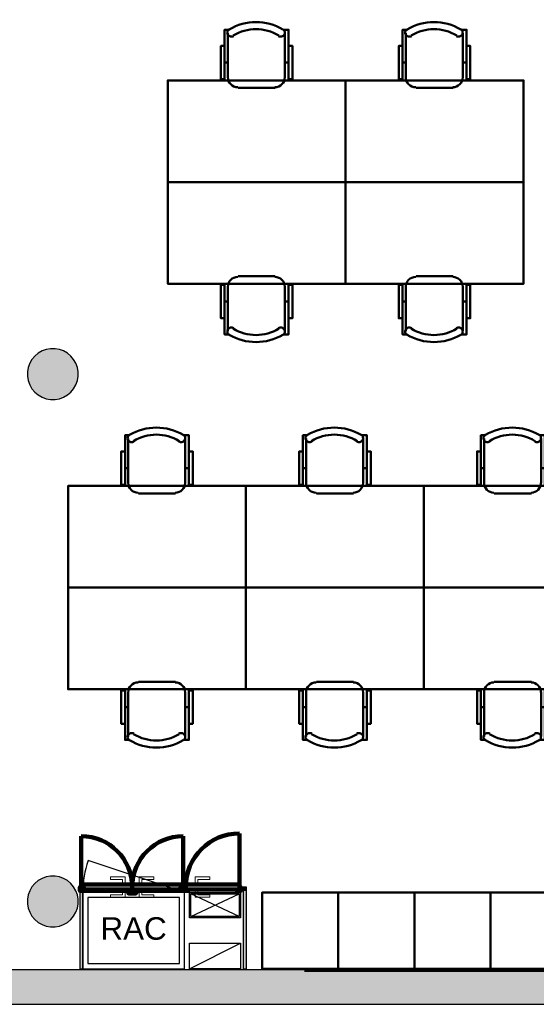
# Model space of a CAD drawing. Header units: metres. Extents: x -1 to 430, y -6 to 34.
# Tile 3 of 13: x 405.58 to 409.65, y 12.84 to 20.59. Entities that reach past the tile are written whole.
import ezdxf

# ---------------------------------------------------------------- set-up
doc = ezdxf.new("R2010")
doc.units = ezdxf.units.M
doc.linetypes.add('CONTINUA', pattern=[0])
doc.linetypes.add('VERDECKT', pattern=[9.525, 6.35, -3.175])
for name, color, linetype, lineweight in [('3D P4 MURS', 7, 'CONTINUA', 25), ('3D P4 MURS NOUS', 7, 'CONTINUA', 25), ('3D P4 PILAR', 7, 'CONTINUA', 25), ('P4 ESCALES 2D', 7, 'CONTINUA', 25), ('P4 MOBLES', 7, 'CONTINUA', 25), ('P4 REVESTIMENT  enguixat i pintat (lila)', 7, 'CONTINUA', 25)]:
    doc.layers.add(name, color=color, linetype=linetype, lineweight=lineweight)
doc.styles.add('ARIAL', font='arial.ttf')

# ---------------------------------------------------------------- blocks, each defined once
blk = doc.blocks.new('_CLOSEDFILLED')
at = {"color": 0, "linetype": 'ByBlock', "lineweight": -2}
blk.add_solid([(-1, 0), (0, 0), (-1, 0)], dxfattribs=at)
blk = doc.blocks.new('OBJETO_COMPLEJO_18')
at = {"layer": 'P4 MOBLES', "color": 202, "linetype": 'CONTINUA', "lineweight": 50, "transparency": 33554687}
for p, q in [((409.2337, 16.9408), (409.2337, 17.2921)), ((409.6825, 17.2921), (409.6825, 16.9408)), ((409.2083, 17.0593), (409.2337, 17.0593)), ((409.7121, 17.0593), (409.6825, 17.0593)), ((409.6063, 16.8603), (409.3142, 16.8603))]:
    blk.add_line(p, q, dxfattribs=at)
for points in [[(409.2083, 17.1905), (409.1787, 17.1905), (409.1787, 16.9281), (409.2083, 16.9281), (409.2083, 17.3175), (409.2464, 17.3175)], [(409.2429, 17.3219), (409.238, 17.3178), (409.2341, 17.313), (409.2312, 17.3076), (409.2295, 17.3018), (409.2289, 17.2958), (409.2294, 17.2898), (409.2311, 17.2838), (409.2341, 17.2781), (409.2381, 17.2732), (409.2428, 17.2692), (409.2482, 17.2663), (409.254, 17.2645), (409.26, 17.2638), (409.2661, 17.2643), (409.272, 17.2659), (409.2777, 17.2688)], [(409.6329, 17.2688), (409.6386, 17.2659), (409.6446, 17.2643), (409.6507, 17.2638), (409.6567, 17.2645), (409.6625, 17.2663), (409.6678, 17.2692), (409.6726, 17.2732), (409.6766, 17.2781), (409.6796, 17.2838), (409.6813, 17.2898), (409.6818, 17.2958), (409.6812, 17.3018), (409.6794, 17.3076), (409.6766, 17.313), (409.6727, 17.3178), (409.6677, 17.3219)], [(409.7121, 17.1905), (409.7417, 17.1905), (409.7417, 16.9281), (409.7121, 16.9281), (409.7121, 17.3175), (409.6698, 17.3175)], [(409.2331, 16.9442), (409.2347, 16.9284), (409.2392, 16.9137), (409.2465, 16.9004), (409.256, 16.8888), (409.2676, 16.8792), (409.2809, 16.872), (409.2956, 16.8675), (409.3114, 16.8659)], [(409.6035, 16.8659), (409.6193, 16.8675), (409.634, 16.872), (409.6473, 16.8792), (409.6589, 16.8888), (409.6684, 16.9004), (409.6757, 16.9137), (409.6802, 16.9284), (409.6818, 16.9442)]]:
    blk.add_lwpolyline(points, dxfattribs=at)
blk.add_lwpolyline([(410.1608, 16.1195), (408.7596, 16.1195), (408.7596, 16.9196), (410.1608, 16.9196), (410.1608, 16.1195)], close=True, dxfattribs=at)
for centre, radius, start, end in [((409.4554, 16.9614), 0.4167, 59.57383, 120.44578), ((409.4554, 16.9826), 0.3405, 58.2581, 121.76492)]:
    blk.add_arc(centre, radius, start, end, dxfattribs=at)
blk = doc.blocks.new('OBJETO_COMPLEJO_19')
at = {"layer": 'P4 MOBLES', "color": 202, "linetype": 'CONTINUA', "lineweight": 50, "transparency": 33554687}
for p, q in [((409.6063, 15.3787), (409.3142, 15.3787)), ((409.2337, 15.2983), (409.2337, 14.9469)), ((409.6825, 14.9469), (409.6825, 15.2983)), ((409.2083, 15.1798), (409.2337, 15.1798)), ((409.7121, 15.1798), (409.6825, 15.1798))]:
    blk.add_line(p, q, dxfattribs=at)
blk.add_lwpolyline([(410.1608, 16.1195), (408.7596, 16.1195), (408.7596, 15.3195), (410.1608, 15.3195), (410.1608, 16.1195)], close=True, dxfattribs=at)
for points in [[(409.2331, 15.2949), (409.2347, 15.3107), (409.2392, 15.3254), (409.2465, 15.3387), (409.256, 15.3503), (409.2676, 15.3598), (409.2809, 15.367), (409.2956, 15.3716), (409.3114, 15.3732)], [(409.6035, 15.3732), (409.6193, 15.3716), (409.634, 15.367), (409.6473, 15.3598), (409.6589, 15.3503), (409.6684, 15.3387), (409.6757, 15.3254), (409.6802, 15.3107), (409.6818, 15.2949)], [(409.2083, 15.0485), (409.1787, 15.0485), (409.1787, 15.311), (409.2083, 15.311), (409.2083, 14.9215), (409.2464, 14.9215)], [(409.7121, 15.0485), (409.7417, 15.0485), (409.7417, 15.311), (409.7121, 15.311), (409.7121, 14.9215), (409.6698, 14.9215)], [(409.2429, 14.9171), (409.238, 14.9212), (409.2341, 14.926), (409.2312, 14.9314), (409.2295, 14.9372), (409.2289, 14.9432), (409.2294, 14.9493), (409.2311, 14.9553), (409.2341, 14.9609), (409.2381, 14.9659), (409.2428, 14.9698), (409.2482, 14.9727), (409.254, 14.9746), (409.26, 14.9753), (409.2661, 14.9748), (409.272, 14.9731), (409.2777, 14.9702)], [(409.6329, 14.9702), (409.6386, 14.9731), (409.6446, 14.9748), (409.6507, 14.9753), (409.6567, 14.9746), (409.6625, 14.9727), (409.6678, 14.9698), (409.6726, 14.9659), (409.6766, 14.9609), (409.6796, 14.9553), (409.6813, 14.9493), (409.6818, 14.9432), (409.6812, 14.9372), (409.6794, 14.9314), (409.6766, 14.926), (409.6727, 14.9212), (409.6677, 14.9171)]]:
    blk.add_lwpolyline(points, dxfattribs=at)
for centre, radius, start, end in [((409.4554, 15.2565), 0.3405, 238.23508, 301.7419), ((409.4554, 15.2777), 0.4167, 239.55422, 300.42617)]:
    blk.add_arc(centre, radius, start, end, dxfattribs=at)
blk = doc.blocks.new('OBJETO_COMPLEJO_20')
at = {"layer": 'P4 MOBLES', "color": 202, "linetype": 'CONTINUA', "lineweight": 50, "transparency": 33554687}
for p, q in [((406.4314, 16.9408), (406.4314, 17.2921)), ((406.8801, 17.2921), (406.8801, 16.9408)), ((406.406, 17.0593), (406.4314, 17.0593)), ((406.9097, 17.0593), (406.8801, 17.0593)), ((406.8039, 16.8603), (406.5118, 16.8603))]:
    blk.add_line(p, q, dxfattribs=at)
for points in [[(406.406, 17.1905), (406.3763, 17.1905), (406.3763, 16.9281), (406.406, 16.9281), (406.406, 17.3175), (406.4441, 17.3175)], [(406.4406, 17.3219), (406.4356, 17.3178), (406.4317, 17.313), (406.4289, 17.3076), (406.4271, 17.3018), (406.4265, 17.2958), (406.427, 17.2898), (406.4287, 17.2838), (406.4317, 17.2781), (406.4357, 17.2732), (406.4405, 17.2692), (406.4458, 17.2663), (406.4516, 17.2645), (406.4576, 17.2638), (406.4637, 17.2643), (406.4697, 17.2659), (406.4754, 17.2688)], [(406.8306, 17.2688), (406.8363, 17.2659), (406.8422, 17.2643), (406.8483, 17.2638), (406.8543, 17.2645), (406.8601, 17.2663), (406.8655, 17.2692), (406.8702, 17.2732), (406.8743, 17.2781), (406.8772, 17.2838), (406.8789, 17.2898), (406.8795, 17.2958), (406.8788, 17.3018), (406.8771, 17.3076), (406.8742, 17.313), (406.8703, 17.3178), (406.8654, 17.3219)], [(406.9097, 17.1905), (406.9394, 17.1905), (406.9394, 16.9281), (406.9097, 16.9281), (406.9097, 17.3175), (406.8674, 17.3175)], [(406.4307, 16.9442), (406.4323, 16.9284), (406.4369, 16.9137), (406.4441, 16.9004), (406.4537, 16.8888), (406.4653, 16.8792), (406.4786, 16.872), (406.4933, 16.8675), (406.509, 16.8659)], [(406.8011, 16.8659), (406.8169, 16.8675), (406.8316, 16.872), (406.8449, 16.8792), (406.8565, 16.8888), (406.8661, 16.9004), (406.8733, 16.9137), (406.8779, 16.9284), (406.8795, 16.9442)]]:
    blk.add_lwpolyline(points, dxfattribs=at)
blk.add_lwpolyline([(407.3584, 16.1195), (405.9573, 16.1195), (405.9573, 16.9196), (407.3584, 16.9196), (407.3584, 16.1195)], close=True, dxfattribs=at)
for centre, radius, start, end in [((406.6531, 16.9614), 0.4167, 59.57383, 120.44578), ((406.6531, 16.9826), 0.3405, 58.2581, 121.76492)]:
    blk.add_arc(centre, radius, start, end, dxfattribs=at)
blk = doc.blocks.new('OBJETO_COMPLEJO_21')
at = {"layer": 'P4 MOBLES', "color": 202, "linetype": 'CONTINUA', "lineweight": 50, "transparency": 33554687}
for p, q in [((406.8039, 15.3787), (406.5118, 15.3787)), ((406.4314, 15.2983), (406.4314, 14.9469)), ((406.8801, 14.9469), (406.8801, 15.2983)), ((406.406, 15.1798), (406.4314, 15.1798)), ((406.9097, 15.1798), (406.8801, 15.1798))]:
    blk.add_line(p, q, dxfattribs=at)
blk.add_lwpolyline([(407.3584, 16.1195), (405.9573, 16.1195), (405.9573, 15.3195), (407.3584, 15.3195), (407.3584, 16.1195)], close=True, dxfattribs=at)
for points in [[(406.4307, 15.2949), (406.4323, 15.3107), (406.4369, 15.3254), (406.4441, 15.3387), (406.4537, 15.3503), (406.4653, 15.3598), (406.4786, 15.367), (406.4933, 15.3716), (406.509, 15.3732)], [(406.8011, 15.3732), (406.8169, 15.3716), (406.8316, 15.367), (406.8449, 15.3598), (406.8565, 15.3503), (406.8661, 15.3387), (406.8733, 15.3254), (406.8779, 15.3107), (406.8795, 15.2949)], [(406.406, 15.0485), (406.3763, 15.0485), (406.3763, 15.311), (406.406, 15.311), (406.406, 14.9215), (406.4441, 14.9215)], [(406.9097, 15.0485), (406.9394, 15.0485), (406.9394, 15.311), (406.9097, 15.311), (406.9097, 14.9215), (406.8674, 14.9215)], [(406.4406, 14.9171), (406.4356, 14.9212), (406.4317, 14.926), (406.4289, 14.9314), (406.4271, 14.9372), (406.4265, 14.9432), (406.427, 14.9493), (406.4287, 14.9553), (406.4317, 14.9609), (406.4357, 14.9659), (406.4405, 14.9698), (406.4458, 14.9727), (406.4516, 14.9746), (406.4576, 14.9753), (406.4637, 14.9748), (406.4697, 14.9731), (406.4754, 14.9702)], [(406.8306, 14.9702), (406.8363, 14.9731), (406.8422, 14.9748), (406.8483, 14.9753), (406.8543, 14.9746), (406.8601, 14.9727), (406.8655, 14.9698), (406.8702, 14.9659), (406.8743, 14.9609), (406.8772, 14.9553), (406.8789, 14.9493), (406.8795, 14.9432), (406.8788, 14.9372), (406.8771, 14.9314), (406.8742, 14.926), (406.8703, 14.9212), (406.8654, 14.9171)]]:
    blk.add_lwpolyline(points, dxfattribs=at)
for centre, radius, start, end in [((406.6531, 15.2565), 0.3405, 238.23508, 301.7419), ((406.6531, 15.2777), 0.4167, 239.55422, 300.42617)]:
    blk.add_arc(centre, radius, start, end, dxfattribs=at)
blk = doc.blocks.new('OBJETO_COMPLEJO_22')
at = {"layer": 'P4 MOBLES', "color": 202, "linetype": 'CONTINUA', "lineweight": 50, "transparency": 33554687}
for p, q in [((407.8326, 16.9408), (407.8326, 17.2921)), ((408.2813, 17.2921), (408.2813, 16.9408)), ((407.8072, 17.0593), (407.8326, 17.0593)), ((408.3109, 17.0593), (408.2813, 17.0593)), ((408.2051, 16.8603), (407.913, 16.8603))]:
    blk.add_line(p, q, dxfattribs=at)
for points in [[(407.8072, 17.1905), (407.7775, 17.1905), (407.7775, 16.9281), (407.8072, 16.9281), (407.8072, 17.3175), (407.8453, 17.3175)], [(407.8417, 17.3219), (407.8368, 17.3178), (407.8329, 17.313), (407.8301, 17.3076), (407.8283, 17.3018), (407.8277, 17.2958), (407.8282, 17.2898), (407.8299, 17.2838), (407.8329, 17.2781), (407.8369, 17.2732), (407.8417, 17.2692), (407.847, 17.2663), (407.8528, 17.2645), (407.8588, 17.2638), (407.8649, 17.2643), (407.8709, 17.2659), (407.8766, 17.2688)], [(408.2318, 17.2688), (408.2374, 17.2659), (408.2434, 17.2643), (408.2495, 17.2638), (408.2555, 17.2645), (408.2613, 17.2663), (408.2666, 17.2692), (408.2714, 17.2732), (408.2754, 17.2781), (408.2784, 17.2838), (408.2801, 17.2898), (408.2806, 17.2958), (408.28, 17.3018), (408.2782, 17.3076), (408.2754, 17.313), (408.2715, 17.3178), (408.2666, 17.3219)], [(408.3109, 17.1905), (408.3405, 17.1905), (408.3405, 16.9281), (408.3109, 16.9281), (408.3109, 17.3175), (408.2686, 17.3175)], [(407.8319, 16.9442), (407.8335, 16.9284), (407.8381, 16.9137), (407.8453, 16.9004), (407.8548, 16.8888), (407.8664, 16.8792), (407.8797, 16.872), (407.8944, 16.8675), (407.9102, 16.8659)], [(408.2023, 16.8659), (408.2181, 16.8675), (408.2328, 16.872), (408.2461, 16.8792), (408.2577, 16.8888), (408.2673, 16.9004), (408.2745, 16.9137), (408.279, 16.9284), (408.2806, 16.9442)]]:
    blk.add_lwpolyline(points, dxfattribs=at)
blk.add_lwpolyline([(408.7596, 16.1195), (407.3584, 16.1195), (407.3584, 16.9196), (408.7596, 16.9196), (408.7596, 16.1195)], close=True, dxfattribs=at)
for centre, radius, start, end in [((408.0542, 16.9614), 0.4167, 59.57383, 120.44578), ((408.0542, 16.9826), 0.3405, 58.2581, 121.76492)]:
    blk.add_arc(centre, radius, start, end, dxfattribs=at)
blk = doc.blocks.new('OBJETO_COMPLEJO_23')
at = {"layer": 'P4 MOBLES', "color": 202, "linetype": 'CONTINUA', "lineweight": 50, "transparency": 33554687}
for p, q in [((408.2051, 15.3787), (407.913, 15.3787)), ((407.8326, 15.2983), (407.8326, 14.9469)), ((408.2813, 14.9469), (408.2813, 15.2983)), ((407.8072, 15.1798), (407.8326, 15.1798)), ((408.3109, 15.1798), (408.2813, 15.1798))]:
    blk.add_line(p, q, dxfattribs=at)
blk.add_lwpolyline([(408.7596, 16.1195), (407.3584, 16.1195), (407.3584, 15.3195), (408.7596, 15.3195), (408.7596, 16.1195)], close=True, dxfattribs=at)
for points in [[(407.8319, 15.2949), (407.8335, 15.3107), (407.8381, 15.3254), (407.8453, 15.3387), (407.8548, 15.3503), (407.8664, 15.3598), (407.8797, 15.367), (407.8944, 15.3716), (407.9102, 15.3732)], [(408.2023, 15.3732), (408.2181, 15.3716), (408.2328, 15.367), (408.2461, 15.3598), (408.2577, 15.3503), (408.2673, 15.3387), (408.2745, 15.3254), (408.279, 15.3107), (408.2806, 15.2949)], [(407.8072, 15.0485), (407.7775, 15.0485), (407.7775, 15.311), (407.8072, 15.311), (407.8072, 14.9215), (407.8453, 14.9215)], [(408.3109, 15.0485), (408.3405, 15.0485), (408.3405, 15.311), (408.3109, 15.311), (408.3109, 14.9215), (408.2686, 14.9215)], [(407.8417, 14.9171), (407.8368, 14.9212), (407.8329, 14.926), (407.8301, 14.9314), (407.8283, 14.9372), (407.8277, 14.9432), (407.8282, 14.9493), (407.8299, 14.9553), (407.8329, 14.9609), (407.8369, 14.9659), (407.8417, 14.9698), (407.847, 14.9727), (407.8528, 14.9746), (407.8588, 14.9753), (407.8649, 14.9748), (407.8709, 14.9731), (407.8766, 14.9702)], [(408.2318, 14.9702), (408.2374, 14.9731), (408.2434, 14.9748), (408.2495, 14.9753), (408.2555, 14.9746), (408.2613, 14.9727), (408.2666, 14.9698), (408.2714, 14.9659), (408.2754, 14.9609), (408.2784, 14.9553), (408.2801, 14.9493), (408.2806, 14.9432), (408.28, 14.9372), (408.2782, 14.9314), (408.2754, 14.926), (408.2715, 14.9212), (408.2666, 14.9171)]]:
    blk.add_lwpolyline(points, dxfattribs=at)
for centre, radius, start, end in [((408.0542, 15.2565), 0.3405, 238.23508, 301.7419), ((408.0542, 15.2777), 0.4167, 239.55422, 300.42617)]:
    blk.add_arc(centre, radius, start, end, dxfattribs=at)
blk = doc.blocks.new('OBJETO_COMPLEJO_34')
at = {"layer": 'P4 MOBLES', "color": 202, "linetype": 'CONTINUA', "lineweight": 50, "transparency": 33554687}
for p, q in [((407.216, 20.1313), (407.216, 20.4826)), ((407.6648, 20.4826), (407.6648, 20.1313)), ((407.1906, 20.2498), (407.216, 20.2498)), ((407.6944, 20.2498), (407.6648, 20.2498)), ((407.5886, 20.0508), (407.2965, 20.0508))]:
    blk.add_line(p, q, dxfattribs=at)
for points in [[(407.1906, 20.381), (407.161, 20.381), (407.161, 20.1186), (407.1906, 20.1186), (407.1906, 20.508), (407.2287, 20.508)], [(407.2252, 20.5124), (407.2203, 20.5083), (407.2164, 20.5035), (407.2136, 20.4981), (407.2118, 20.4923), (407.2112, 20.4863), (407.2117, 20.4802), (407.2134, 20.4743), (407.2164, 20.4686), (407.2204, 20.4637), (407.2252, 20.4597), (407.2305, 20.4568), (407.2363, 20.455), (407.2423, 20.4543), (407.2484, 20.4548), (407.2544, 20.4564), (407.26, 20.4593)], [(407.6152, 20.4593), (407.6209, 20.4564), (407.6269, 20.4548), (407.633, 20.4543), (407.639, 20.455), (407.6448, 20.4568), (407.6501, 20.4597), (407.6549, 20.4637), (407.6589, 20.4686), (407.6619, 20.4743), (407.6636, 20.4802), (407.6641, 20.4863), (407.6635, 20.4923), (407.6617, 20.4981), (407.6589, 20.5035), (407.655, 20.5083), (407.6501, 20.5124)], [(407.6944, 20.381), (407.724, 20.381), (407.724, 20.1186), (407.6944, 20.1186), (407.6944, 20.508), (407.6521, 20.508)], [(407.2154, 20.1347), (407.217, 20.1189), (407.2216, 20.1042), (407.2288, 20.0909), (407.2383, 20.0793), (407.2499, 20.0697), (407.2632, 20.0625), (407.2779, 20.0579), (407.2937, 20.0564)], [(407.5858, 20.0564), (407.6016, 20.0579), (407.6163, 20.0625), (407.6296, 20.0697), (407.6412, 20.0793), (407.6507, 20.0909), (407.658, 20.1042), (407.6625, 20.1189), (407.6641, 20.1347)]]:
    blk.add_lwpolyline(points, dxfattribs=at)
blk.add_lwpolyline([(408.1431, 19.31), (406.7419, 19.31), (406.7419, 20.1101), (408.1431, 20.1101), (408.1431, 19.31)], close=True, dxfattribs=at)
for centre, radius, start, end in [((407.4377, 20.1519), 0.4167, 59.57383, 120.44578), ((407.4377, 20.173), 0.3405, 58.2581, 121.76492)]:
    blk.add_arc(centre, radius, start, end, dxfattribs=at)
blk = doc.blocks.new('OBJETO_COMPLEJO_35')
at = {"layer": 'P4 MOBLES', "color": 202, "linetype": 'CONTINUA', "lineweight": 50, "transparency": 33554687}
for p, q in [((407.5886, 18.5692), (407.2965, 18.5692)), ((407.216, 18.4888), (407.216, 18.1374)), ((407.6648, 18.1374), (407.6648, 18.4888)), ((407.1906, 18.3703), (407.216, 18.3703)), ((407.6944, 18.3703), (407.6648, 18.3703))]:
    blk.add_line(p, q, dxfattribs=at)
blk.add_lwpolyline([(408.1431, 19.31), (406.7419, 19.31), (406.7419, 18.51), (408.1431, 18.51), (408.1431, 19.31)], close=True, dxfattribs=at)
for points in [[(407.2154, 18.4854), (407.217, 18.5012), (407.2216, 18.5159), (407.2288, 18.5292), (407.2383, 18.5408), (407.2499, 18.5503), (407.2632, 18.5575), (407.2779, 18.5621), (407.2937, 18.5637)], [(407.5858, 18.5637), (407.6016, 18.5621), (407.6163, 18.5575), (407.6296, 18.5503), (407.6412, 18.5408), (407.6507, 18.5292), (407.658, 18.5159), (407.6625, 18.5012), (407.6641, 18.4854)], [(407.1906, 18.239), (407.161, 18.239), (407.161, 18.5015), (407.1906, 18.5015), (407.1906, 18.112), (407.2287, 18.112)], [(407.6944, 18.239), (407.724, 18.239), (407.724, 18.5015), (407.6944, 18.5015), (407.6944, 18.112), (407.6521, 18.112)], [(407.2252, 18.1076), (407.2203, 18.1117), (407.2164, 18.1165), (407.2136, 18.1219), (407.2118, 18.1277), (407.2112, 18.1337), (407.2117, 18.1398), (407.2134, 18.1458), (407.2164, 18.1514), (407.2204, 18.1564), (407.2252, 18.1603), (407.2305, 18.1632), (407.2363, 18.1651), (407.2423, 18.1658), (407.2484, 18.1653), (407.2544, 18.1636), (407.26, 18.1607)], [(407.6152, 18.1607), (407.6209, 18.1636), (407.6269, 18.1653), (407.633, 18.1658), (407.639, 18.1651), (407.6448, 18.1632), (407.6501, 18.1603), (407.6549, 18.1564), (407.6589, 18.1514), (407.6619, 18.1458), (407.6636, 18.1398), (407.6641, 18.1337), (407.6635, 18.1277), (407.6617, 18.1219), (407.6589, 18.1165), (407.655, 18.1117), (407.6501, 18.1076)]]:
    blk.add_lwpolyline(points, dxfattribs=at)
for centre, radius, start, end in [((407.4377, 18.447), 0.3405, 238.23508, 301.7419), ((407.4377, 18.4682), 0.4167, 239.55422, 300.42617)]:
    blk.add_arc(centre, radius, start, end, dxfattribs=at)
blk = doc.blocks.new('OBJETO_COMPLEJO_36')
at = {"layer": 'P4 MOBLES', "color": 202, "linetype": 'CONTINUA', "lineweight": 50, "transparency": 33554687}
for p, q in [((408.9897, 18.5692), (408.6977, 18.5692)), ((408.6172, 18.4888), (408.6172, 18.1374)), ((409.0659, 18.1374), (409.0659, 18.4888)), ((408.5918, 18.3703), (408.6172, 18.3703)), ((409.0956, 18.3703), (409.0659, 18.3703))]:
    blk.add_line(p, q, dxfattribs=at)
blk.add_lwpolyline([(409.5443, 19.31), (408.1431, 19.31), (408.1431, 18.51), (409.5443, 18.51), (409.5443, 19.31)], close=True, dxfattribs=at)
for points in [[(408.6166, 18.4854), (408.6182, 18.5012), (408.6227, 18.5159), (408.63, 18.5292), (408.6395, 18.5408), (408.6511, 18.5503), (408.6644, 18.5575), (408.6791, 18.5621), (408.6949, 18.5637)], [(408.987, 18.5637), (409.0028, 18.5621), (409.0175, 18.5575), (409.0308, 18.5503), (409.0424, 18.5408), (409.0519, 18.5292), (409.0591, 18.5159), (409.0637, 18.5012), (409.0653, 18.4854)], [(408.5918, 18.239), (408.5622, 18.239), (408.5622, 18.5015), (408.5918, 18.5015), (408.5918, 18.112), (408.6299, 18.112)], [(409.0956, 18.239), (409.1252, 18.239), (409.1252, 18.5015), (409.0956, 18.5015), (409.0956, 18.112), (409.0532, 18.112)], [(408.6264, 18.1076), (408.6215, 18.1117), (408.6176, 18.1165), (408.6147, 18.1219), (408.613, 18.1277), (408.6123, 18.1337), (408.6129, 18.1398), (408.6146, 18.1458), (408.6175, 18.1514), (408.6216, 18.1564), (408.6263, 18.1603), (408.6317, 18.1632), (408.6375, 18.1651), (408.6435, 18.1658), (408.6496, 18.1653), (408.6555, 18.1636), (408.6612, 18.1607)], [(409.0164, 18.1607), (409.0221, 18.1636), (409.0281, 18.1653), (409.0342, 18.1658), (409.0402, 18.1651), (409.046, 18.1632), (409.0513, 18.1603), (409.0561, 18.1564), (409.0601, 18.1514), (409.0631, 18.1458), (409.0648, 18.1398), (409.0653, 18.1337), (409.0647, 18.1277), (409.0629, 18.1219), (409.0601, 18.1165), (409.0562, 18.1117), (409.0512, 18.1076)]]:
    blk.add_lwpolyline(points, dxfattribs=at)
for centre, radius, start, end in [((408.8389, 18.447), 0.3405, 238.23508, 301.7419), ((408.8389, 18.4682), 0.4167, 239.55422, 300.42617)]:
    blk.add_arc(centre, radius, start, end, dxfattribs=at)
blk = doc.blocks.new('OBJETO_COMPLEJO_37')
at = {"layer": 'P4 MOBLES', "color": 202, "linetype": 'CONTINUA', "lineweight": 50, "transparency": 33554687}
for p, q in [((408.6172, 20.1313), (408.6172, 20.4826)), ((409.0659, 20.4826), (409.0659, 20.1313)), ((408.5918, 20.2498), (408.6172, 20.2498)), ((409.0956, 20.2498), (409.0659, 20.2498)), ((408.9897, 20.0508), (408.6977, 20.0508))]:
    blk.add_line(p, q, dxfattribs=at)
for points in [[(408.5918, 20.381), (408.5622, 20.381), (408.5622, 20.1186), (408.5918, 20.1186), (408.5918, 20.508), (408.6299, 20.508)], [(408.6264, 20.5124), (408.6215, 20.5083), (408.6176, 20.5035), (408.6147, 20.4981), (408.613, 20.4923), (408.6123, 20.4863), (408.6129, 20.4802), (408.6146, 20.4743), (408.6175, 20.4686), (408.6216, 20.4637), (408.6263, 20.4597), (408.6317, 20.4568), (408.6375, 20.455), (408.6435, 20.4543), (408.6496, 20.4548), (408.6555, 20.4564), (408.6612, 20.4593)], [(409.0164, 20.4593), (409.0221, 20.4564), (409.0281, 20.4548), (409.0342, 20.4543), (409.0402, 20.455), (409.046, 20.4568), (409.0513, 20.4597), (409.0561, 20.4637), (409.0601, 20.4686), (409.0631, 20.4743), (409.0648, 20.4802), (409.0653, 20.4863), (409.0647, 20.4923), (409.0629, 20.4981), (409.0601, 20.5035), (409.0562, 20.5083), (409.0512, 20.5124)], [(409.0956, 20.381), (409.1252, 20.381), (409.1252, 20.1186), (409.0956, 20.1186), (409.0956, 20.508), (409.0532, 20.508)], [(408.6166, 20.1347), (408.6182, 20.1189), (408.6227, 20.1042), (408.63, 20.0909), (408.6395, 20.0793), (408.6511, 20.0697), (408.6644, 20.0625), (408.6791, 20.0579), (408.6949, 20.0564)], [(408.987, 20.0564), (409.0028, 20.0579), (409.0175, 20.0625), (409.0308, 20.0697), (409.0424, 20.0793), (409.0519, 20.0909), (409.0591, 20.1042), (409.0637, 20.1189), (409.0653, 20.1347)]]:
    blk.add_lwpolyline(points, dxfattribs=at)
blk.add_lwpolyline([(409.5443, 19.31), (408.1431, 19.31), (408.1431, 20.1101), (409.5443, 20.1101), (409.5443, 19.31)], close=True, dxfattribs=at)
for centre, radius, start, end in [((408.8389, 20.1519), 0.4167, 59.57383, 120.44578), ((408.8389, 20.173), 0.3405, 58.2581, 121.76492)]:
    blk.add_arc(centre, radius, start, end, dxfattribs=at)

msp = doc.modelspace()

# ---------------------------------------------------------------- hatches: boundary and pattern name
at = {"layer": '3D P4 MURS', "linetype": 'CONTINUA', "lineweight": 18, "true_color": 0xa0a0a0, "transparency": 33554687}
msp.add_hatch(color=253, dxfattribs=at).paths.add_polyline_path([(398.2417, 12.8406), (423.6575, 12.8406), (423.7134, 13.1106), (398.2952, 13.1106)])
at = {"layer": '3D P4 MURS NOUS', "linetype": 'CONTINUA', "lineweight": 18, "transparency": 33554687}
for points in [[(406.0493, 13.7631), (406.0493, 13.7331), (406.0511, 13.7331), (406.0511, 13.7631)], [(406.0743, 13.1206), (406.0743, 13.7331), (406.0493, 13.7331), (406.0493, 13.1206)], [(406.8738, 13.7331), (406.8744, 13.7331), (406.8744, 13.7631), (406.8738, 13.7631)], [(407.3616, 13.7631), (407.3163, 13.7631), (407.3163, 13.7331), (407.3616, 13.7331)], [(407.3616, 13.1206), (407.3616, 13.7331), (407.3366, 13.7331), (407.3366, 13.1206)]]:
    msp.add_hatch(color=240, dxfattribs=at).paths.add_polyline_path(points)
at = {"layer": '3D P4 PILAR', "linetype": 'CONTINUA', "lineweight": 18, "transparency": 33554687}
for points in [[(405.8545, 17.9992), (405.8195, 17.9992), (405.7851, 17.9931), (405.7522, 17.9812), (405.722, 17.9637), (405.6952, 17.9412), (405.6727, 17.9145), (405.6553, 17.8842), (405.6433, 17.8514), (405.6372, 17.8169), (405.6372, 17.782), (405.6433, 17.7476), (405.6553, 17.7147), (405.6727, 17.6845), (405.6952, 17.6577), (405.722, 17.6352), (405.7522, 17.6177), (405.7851, 17.6058), (405.8195, 17.5997), (405.8545, 17.5997), (405.8889, 17.6058), (405.9217, 17.6177), (405.952, 17.6352), (405.9788, 17.6577), (406.0012, 17.6845), (406.0187, 17.7147), (406.0307, 17.7476), (406.0367, 17.782), (406.0367, 17.8169), (406.0307, 17.8514), (406.0187, 17.8842), (406.0012, 17.9145), (405.9788, 17.9412), (405.952, 17.9637), (405.9217, 17.9812), (405.8889, 17.9931)], [(405.8545, 13.8492), (405.8195, 13.8492), (405.7851, 13.8431), (405.7522, 13.8312), (405.722, 13.8137), (405.6952, 13.7912), (405.6727, 13.7645), (405.6553, 13.7342), (405.6433, 13.7014), (405.6372, 13.6669), (405.6372, 13.632), (405.6433, 13.5976), (405.6553, 13.5647), (405.6727, 13.5345), (405.6952, 13.5077), (405.722, 13.4852), (405.7522, 13.4677), (405.7851, 13.4558), (405.8195, 13.4497), (405.8545, 13.4497), (405.8889, 13.4558), (405.9217, 13.4677), (405.952, 13.4852), (405.9788, 13.5077), (406.0012, 13.5345), (406.0187, 13.5647), (406.0307, 13.5976), (406.0367, 13.632), (406.0367, 13.6669), (406.0307, 13.7014), (406.0187, 13.7342), (406.0012, 13.7645), (405.9788, 13.7912), (405.952, 13.8137), (405.9217, 13.8312), (405.8889, 13.8431)]]:
    msp.add_hatch(color=9, dxfattribs=at).paths.add_polyline_path(points)

# ---------------------------------------------------------------- linework, layer by layer
at = {"layer": '3D P4 MURS', "color": 7, "linetype": 'CONTINUA', "lineweight": 25, "transparency": 33554687}
for p, q in [((423.7134, 13.1106), (398.2952, 13.1106)), ((398.2417, 12.8406), (423.6575, 12.8406))]:
    msp.add_line(p, q, dxfattribs=at)
at = {"layer": '3D P4 MURS NOUS', "color": 240, "linetype": 'CONTINUA', "lineweight": 140, "transparency": 33554687}
for p, q in [((407.3063, 13.7831), (407.3063, 14.1851)), ((406.0611, 13.7831), (406.0611, 14.164)), ((406.8638, 13.7831), (406.8638, 14.164))]:
    msp.add_line(p, q, dxfattribs=at)
at = {"layer": '3D P4 MURS NOUS', "color": 7, "linetype": 'CONTINUA', "lineweight": 25, "transparency": 33554687}
for p, q in [((406.0511, 13.7631), (406.0493, 13.7631)), ((406.0493, 13.7631), (406.0493, 13.7331)), ((406.0493, 13.7331), (406.0493, 13.1206)), ((406.0511, 13.7631), (406.0511, 13.7331)), ((406.0743, 13.7331), (406.0511, 13.7331)), ((406.0743, 13.1206), (406.0743, 13.7331)), ((406.8738, 13.7331), (406.8738, 13.7631)), ((406.8744, 13.7631), (406.8738, 13.7631)), ((406.8738, 13.7331), (406.8744, 13.7331)), ((406.8744, 13.7631), (406.8744, 13.7331)), ((407.3163, 13.7331), (407.3163, 13.7631)), ((407.3616, 13.7631), (407.3163, 13.7631)), ((407.3163, 13.7331), (407.3366, 13.7331)), ((407.3366, 13.7331), (407.3366, 13.1206)), ((407.3616, 13.7331), (407.3616, 13.7631)), ((407.3616, 13.1206), (407.3616, 13.7331)), ((406.0493, 13.1206), (406.0743, 13.1206)), ((407.3366, 13.1206), (407.3616, 13.1206))]:
    msp.add_line(p, q, dxfattribs=at)
at = {"layer": '3D P4 MURS NOUS', "color": 40, "linetype": 'CONTINUA', "lineweight": 18, "transparency": 33554687}
for points in [[(406.4069, 13.7931), (406.3869, 13.7931), (406.3869, 13.8231), (406.2919, 13.8231), (406.2919, 13.8431), (406.4069, 13.8431), (406.4069, 13.7931)], [(406.4219, 13.7831), (406.3719, 13.7831), (406.3719, 13.7931), (406.4219, 13.7931), (406.4219, 13.7831)], [(406.5529, 13.7831), (406.5029, 13.7831), (406.5029, 13.7931), (406.5529, 13.7931), (406.5529, 13.7831)], [(406.5179, 13.8431), (406.6329, 13.8431), (406.6329, 13.8231), (406.5379, 13.8231), (406.5379, 13.7931), (406.5179, 13.7931), (406.5179, 13.8431)], [(406.9444, 13.7831), (406.9944, 13.7831), (406.9944, 13.7931), (406.9444, 13.7931), (406.9444, 13.7831)], [(406.9594, 13.7931), (406.9794, 13.7931), (406.9794, 13.8231), (407.0744, 13.8231), (407.0744, 13.8431), (406.9594, 13.8431), (406.9594, 13.7931)], [(406.4069, 13.7331), (406.3869, 13.7331), (406.3869, 13.7031), (406.2919, 13.7031), (406.2919, 13.6831), (406.4069, 13.6831), (406.4069, 13.7331)], [(406.4219, 13.7331), (406.3719, 13.7331), (406.3719, 13.7431), (406.4219, 13.7431), (406.4219, 13.7331)], [(406.5529, 13.7331), (406.5029, 13.7331), (406.5029, 13.7431), (406.5529, 13.7431), (406.5529, 13.7331)], [(406.5179, 13.7331), (406.5379, 13.7331), (406.5379, 13.7031), (406.6329, 13.7031), (406.6329, 13.6831), (406.5179, 13.6831), (406.5179, 13.7331)], [(406.9444, 13.7331), (406.9944, 13.7331), (406.9944, 13.7431), (406.9444, 13.7431), (406.9444, 13.7331)], [(406.9594, 13.7331), (406.9794, 13.7331), (406.9794, 13.7031), (407.0744, 13.7031), (407.0744, 13.6831), (406.9594, 13.6831), (406.9594, 13.7331)]]:
    msp.add_lwpolyline(points, close=True, dxfattribs=at)
at = {"layer": '3D P4 MURS NOUS', "color": 240, "linetype": 'CONTINUA', "lineweight": 140, "transparency": 33554687}
for points in [[(406.0811, 13.7331), (406.0511, 13.7331), (406.0511, 13.7631), (406.0811, 13.7631), (406.0811, 13.7331)], [(406.4619, 13.7431), (406.0811, 13.7431), (406.0811, 13.7631), (406.0611, 13.7631), (406.0611, 13.7831), (406.4619, 13.7831), (406.4619, 13.7631), (406.4619, 13.7431)], [(406.4929, 13.7431), (406.4929, 13.7131), (406.4329, 13.7131), (406.4329, 13.7431), (406.4929, 13.7431)], [(406.8438, 13.7431), (406.4629, 13.7431), (406.4629, 13.7631), (406.4629, 13.7831), (406.8638, 13.7831), (406.8638, 13.7631), (406.8438, 13.7631), (406.8438, 13.7431)], [(406.8738, 13.7331), (406.8438, 13.7331), (406.8438, 13.7631), (406.8738, 13.7631), (406.8738, 13.7331)], [(406.9044, 13.7431), (406.8844, 13.7431), (406.8844, 13.7631), (406.8744, 13.7631), (406.8744, 13.7331), (406.9044, 13.7331), (406.9044, 13.7431)], [(406.8844, 13.7431), (407.3063, 13.7431), (407.3063, 13.7631), (407.3063, 13.7831), (406.8844, 13.7831), (406.8844, 13.7631), (406.8844, 13.7431)], [(407.3063, 13.7631), (407.3063, 13.7431), (407.2863, 13.7431), (407.2863, 13.7331), (407.3163, 13.7331), (407.3163, 13.7631), (407.3063, 13.7631)]]:
    msp.add_lwpolyline(points, close=True, dxfattribs=at)
for centre, radius, start, end in [((407.3063, 13.7631), 0.4219, 90, 180), ((406.0611, 13.7631), 0.4008, 0, 90), ((406.8638, 13.7631), 0.4008, 90, 180)]:
    msp.add_arc(centre, radius, start, end, dxfattribs=at)
at = {"layer": '3D P4 PILAR', "color": 7, "linetype": 'CONTINUA', "lineweight": 25, "transparency": 33554687}
for p, q in [((405.7522, 17.9812), (405.722, 17.9637)), ((405.7851, 17.9931), (405.7522, 17.9812)), ((405.8195, 17.9992), (405.7851, 17.9931)), ((405.8545, 17.9992), (405.8195, 17.9992)), ((405.8889, 17.9931), (405.8545, 17.9992)), ((405.9217, 17.9812), (405.8889, 17.9931)), ((405.952, 17.9637), (405.9217, 17.9812)), ((405.6727, 17.9145), (405.6553, 17.8842)), ((405.6952, 17.9412), (405.6727, 17.9145)), ((405.722, 17.9637), (405.6952, 17.9412)), ((405.9788, 17.9412), (405.952, 17.9637)), ((406.0012, 17.9145), (405.9788, 17.9412)), ((406.0187, 17.8842), (406.0012, 17.9145)), ((405.6433, 17.8514), (405.6372, 17.8169)), ((405.6553, 17.8842), (405.6433, 17.8514)), ((406.0307, 17.8514), (406.0187, 17.8842)), ((406.0367, 17.8169), (406.0307, 17.8514)), ((405.6372, 17.8169), (405.6372, 17.782)), ((405.6372, 17.782), (405.6433, 17.7476)), ((405.6433, 17.7476), (405.6553, 17.7147)), ((406.0187, 17.7147), (406.0307, 17.7476)), ((406.0307, 17.7476), (406.0367, 17.782)), ((406.0367, 17.782), (406.0367, 17.8169)), ((405.6553, 17.7147), (405.6727, 17.6845)), ((405.6727, 17.6845), (405.6952, 17.6577)), ((405.9788, 17.6577), (406.0012, 17.6845)), ((406.0012, 17.6845), (406.0187, 17.7147)), ((405.6952, 17.6577), (405.722, 17.6352)), ((405.722, 17.6352), (405.7522, 17.6177)), ((405.7522, 17.6177), (405.7851, 17.6058)), ((405.7851, 17.6058), (405.8195, 17.5997)), ((405.8195, 17.5997), (405.8545, 17.5997)), ((405.8545, 17.5997), (405.8889, 17.6058)), ((405.8889, 17.6058), (405.9217, 17.6177)), ((405.9217, 17.6177), (405.952, 17.6352)), ((405.952, 17.6352), (405.9788, 17.6577)), ((405.6952, 13.7912), (405.6727, 13.7645)), ((405.722, 13.8137), (405.6952, 13.7912)), ((405.7522, 13.8312), (405.722, 13.8137)), ((405.7851, 13.8431), (405.7522, 13.8312)), ((405.8195, 13.8492), (405.7851, 13.8431)), ((405.8545, 13.8492), (405.8195, 13.8492)), ((405.8889, 13.8431), (405.8545, 13.8492)), ((405.9217, 13.8312), (405.8889, 13.8431)), ((405.952, 13.8137), (405.9217, 13.8312)), ((405.9788, 13.7912), (405.952, 13.8137)), ((406.0012, 13.7645), (405.9788, 13.7912)), ((405.6553, 13.7342), (405.6433, 13.7014)), ((405.6727, 13.7645), (405.6553, 13.7342)), ((406.0187, 13.7342), (406.0012, 13.7645)), ((406.0307, 13.7014), (406.0187, 13.7342)), ((405.6433, 13.7014), (405.6372, 13.6669)), ((405.6372, 13.6669), (405.6372, 13.632)), ((406.0367, 13.6669), (406.0307, 13.7014)), ((406.0367, 13.632), (406.0367, 13.6669)), ((405.6372, 13.632), (405.6433, 13.5976)), ((405.6433, 13.5976), (405.6553, 13.5647)), ((405.6553, 13.5647), (405.6727, 13.5345)), ((406.0012, 13.5345), (406.0187, 13.5647)), ((406.0187, 13.5647), (406.0307, 13.5976)), ((406.0307, 13.5976), (406.0367, 13.632)), ((405.6727, 13.5345), (405.6952, 13.5077)), ((405.6952, 13.5077), (405.722, 13.4852)), ((405.722, 13.4852), (405.7522, 13.4677)), ((405.9217, 13.4677), (405.952, 13.4852)), ((405.952, 13.4852), (405.9788, 13.5077)), ((405.9788, 13.5077), (406.0012, 13.5345)), ((405.7522, 13.4677), (405.7851, 13.4558)), ((405.7851, 13.4558), (405.8195, 13.4497)), ((405.8195, 13.4497), (405.8545, 13.4497)), ((405.8545, 13.4497), (405.8889, 13.4558)), ((405.8889, 13.4558), (405.9217, 13.4677))]:
    msp.add_line(p, q, dxfattribs=at)
at = {"layer": 'P4 ESCALES 2D', "color": 7, "lineweight": 25, "transparency": 33554687}
msp.add_line((406.8743, 13.7206), (406.1147, 13.9716), dxfattribs=at)
at = {"layer": 'P4 ESCALES 2D', "linetype": 'CONTINUA', "lineweight": 25, "transparency": 33554687}
for p, q in [((406.9243, 13.5306), (407.3043, 13.7106)), ((407.3043, 13.5306), (406.9243, 13.7106)), ((406.9143, 13.1206), (407.3143, 13.3206))]:
    msp.add_line(p, q, dxfattribs=at)
at = {"layer": 'P4 ESCALES 2D', "color": 7, "lineweight": 25, "transparency": 33554687}
for points in [[(406.0743, 13.1206), (406.8743, 13.1206), (406.8743, 13.7206), (406.0743, 13.7206), (406.0743, 13.1206)], [(406.1143, 13.1606), (406.8343, 13.1606), (406.8343, 13.6806), (406.1143, 13.6806), (406.1143, 13.1606)]]:
    msp.add_lwpolyline(points, close=True, dxfattribs=at)
at = {"layer": 'P4 ESCALES 2D', "linetype": 'CONTINUA', "lineweight": 25, "transparency": 33554687}
for points in [[(407.3143, 13.5206), (406.9143, 13.5206), (406.9143, 13.7206), (407.3143, 13.7206), (407.3143, 13.5206)], [(407.3143, 13.1206), (406.9143, 13.1206), (406.9143, 13.3206), (407.3143, 13.3206), (407.3143, 13.1206)]]:
    msp.add_lwpolyline(points, close=True, dxfattribs=at)
at = {"layer": 'P4 ESCALES 2D', "color": 7, "linetype": 'CONTINUA', "lineweight": 25, "transparency": 33554687}
msp.add_lwpolyline([(407.3043, 13.5306), (406.9243, 13.5306), (406.9243, 13.7106), (407.3043, 13.7106), (407.3043, 13.5306)], close=True, dxfattribs=at)
at = {"layer": 'P4 ESCALES 2D', "color": 7, "lineweight": 25, "transparency": 33554687}
msp.add_arc((406.8743, 13.7206), 0.8, 161.71914, 180, dxfattribs=at)
at = {"layer": 'P4 MOBLES', "color": 202, "linetype": 'CONTINUA', "lineweight": 50, "transparency": 33554687}
for points in [[(407.4853, 13.1195), (407.4853, 13.7195), (408.0853, 13.7195), (408.0853, 13.1195), (407.4853, 13.1195)], [(408.0853, 13.1195), (408.0853, 13.7195), (408.6853, 13.7195), (408.6853, 13.1195), (408.0853, 13.1195)], [(408.6853, 13.1195), (408.6853, 13.7195), (409.2853, 13.7195), (409.2853, 13.1195), (408.6853, 13.1195)], [(409.2853, 13.1195), (409.2853, 13.7195), (409.8853, 13.7195), (409.8853, 13.1195), (409.2853, 13.1195)]]:
    msp.add_lwpolyline(points, close=True, dxfattribs=at)
at = {"layer": 'P4 REVESTIMENT  enguixat i pintat (lila)', "color": 220, "linetype": 'VERDECKT', "lineweight": 100, "transparency": 33554687}
msp.add_line((398.2952, 13.1106), (423.7134, 13.1106), dxfattribs=at)

# ---------------------------------------------------------------- block references
at = {"layer": '3D P4 MURS', "color": 7, "linetype": 'CONTINUA', "lineweight": 25, "transparency": 33554687, "xscale": 0.0002666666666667, "yscale": 0.0002666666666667, "zscale": 0.0002666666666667}
msp.add_blockref('_CLOSEDFILLED', (406.1589, 18.3102), dxfattribs=at)
at = {"layer": '3D P4 PILAR', "color": 7, "linetype": 'CONTINUA', "lineweight": 25, "transparency": 33554687, "xscale": 0.0002666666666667, "yscale": 0.0002666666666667, "zscale": 0.0002666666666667}
for p in [(405.837, 17.7995), (405.837, 13.6495)]:
    msp.add_blockref('_CLOSEDFILLED', p, dxfattribs=at)
at = {"layer": 'P4 MOBLES', "color": 202, "linetype": 'CONTINUA', "lineweight": 50, "transparency": 33554687}
for name in ['OBJETO_COMPLEJO_34', 'OBJETO_COMPLEJO_37', 'OBJETO_COMPLEJO_35', 'OBJETO_COMPLEJO_36', 'OBJETO_COMPLEJO_20', 'OBJETO_COMPLEJO_22', 'OBJETO_COMPLEJO_18', 'OBJETO_COMPLEJO_21', 'OBJETO_COMPLEJO_23', 'OBJETO_COMPLEJO_19']:
    msp.add_blockref(name, (0, 0), dxfattribs=at)

# ---------------------------------------------------------------- texts
at = {"layer": 'P4 ESCALES 2D', "color": 7, "linetype": 'CONTINUA', "lineweight": 25, "transparency": 33554687, "insert": (406.2122, 13.3461), "char_height": 0.17708, "width": 0.613937, "attachment_point": 7, "style": 'ARIAL'}
msp.add_mtext('\\W1.00;RAC', dxfattribs=at)

doc.saveas('drawing.dxf')
